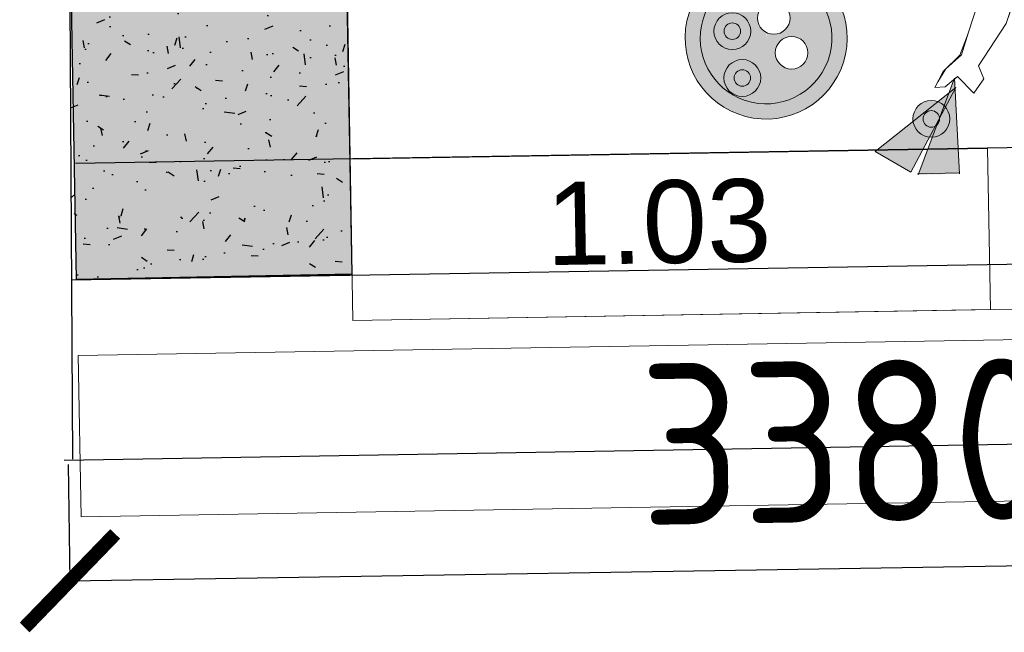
# Model space of a CAD drawing. Header units: millimetres. Extents: x 119024465 to 119292677, y 483022511 to 483148062.
# Tile 29 of 162: x 119078363 to 119080502, y 483057122 to 483058453. Entities that reach past the tile are written whole.
import ezdxf

# ---------------------------------------------------------------- set-up
doc = ezdxf.new("R2010")
doc.units = ezdxf.units.MM
doc.header["$LTSCALE"] = 100
doc.layers.get('0').update_dxf_attribs({"linetype": 'CONTINUOUS'})
doc.layers.get('Defpoints').update_dxf_attribs({"linetype": 'CONTINUOUS'})
for name, color, linetype in [('200-3D', 1, 'CONTINUOUS'), ('204 tekst fdstp', 255, 'CONTINUOUS'), ('28 Hoofddraagconstrunctie.CONSTRUCTEUR', 7, 'CONTINUOUS'), ('28 Hoofddraagconstrunctie.CONSTRUCTEUR Doorsnede-arcering', 7, 'CONTINUOUS'), ('AL22----_ARC', 8, 'CONTINUOUS'), ('AL28----', 4, 'CONTINUOUS'), ('AL28----_ARC', 8, 'CONTINUOUS'), ('New_0', 7, 'CONTINUOUS'), ('New_82 Losse inrichting.LOSSE INRICHTING', 7, 'CONTINUOUS')]:
    doc.layers.add(name, color=color, linetype=linetype)
doc.layers.add('None', color=7, linetype='CONTINUOUS', lineweight=5)
doc.styles.add('GENERATED_STYLE_1', font='arial.ttf')
doc.styles.get("Standard").update_dxf_attribs({"font": 'ISOCP.SHX'})
doc.dimstyles.new('PS 1-100', dxfattribs={"dimtxt": 350, "dimasz": 200, "dimexe": 1, "dimexo": 1, "dimgap": 100, "dimtad": 1, "dimdec": 0, "dimzin": 12, "dimdsep": 46, "dimtxsty": 'Standard', "dimblk": 'ARCHTICK', "dimcen": 0.09, "dimclrt": 2, "dimadec": 0, "dimazin": 0, "dimtfac": 1, "dimtdec": 0, "dimtofl": 0, "dimtmove": 0, "dimatfit": 3, "dimfxl": 1, "dimtolj": 1, "dimtzin": 0, "dimarcsym": 0})

# ---------------------------------------------------------------- blocks, each defined once
blk = doc.blocks.new('600x600')
at = {"layer": 'AL28----_ARC'}
h = blk.add_hatch(dxfattribs=at)
h.set_pattern_fill('AR-CONC', color=256, style=0)
h.set_pattern_definition([(49.99999999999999, (-54450.71053606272, -52812.25792324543), (182.184668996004, -15.93908553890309), [19.05, -209.55]), (355, (-54450.71053606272, -52812.25792324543), (-35.24282597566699, 191.05664288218), [15.24, -167.64]), (100.451, (-54435.52853606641, -52813.58617329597), (146.9425016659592, 175.1166878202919), [16.19, -178.09]), (46.18420000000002, (-54450.71053606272, -52761.45792329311), (271.0790408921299, -42.04232793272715), [28.57499999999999, -314.3249999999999]), (96.63559999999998, (-54428.12063606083, -52764.96142327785), (237.4042344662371, 247.4255558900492), [24.28499999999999, -267.1349999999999]), (351.1840000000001, (-54450.71053606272, -52761.45792329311), (237.4046058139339, 247.4251178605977), [22.86, -251.46]), (21, (-54425.31053607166, -52774.15792328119), (151.6148798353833, -102.2655185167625), [19.05, -209.55]), (326.0000000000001, (-54425.31053607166, -52774.15792328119), (61.80202834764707, 184.1879661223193), [15.24, -167.64]), (71.4514, (-54412.67603605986, -52782.68002325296), (213.4164907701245, 81.92285771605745), [16.19, -178.09]), (37.50000000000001, (-54450.71053606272, -52812.25792324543), (3.088603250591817, 84.55503887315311), [0, -165.608, 0, -170.18, 0, -168.275]), (7.499999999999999, (-54450.71053606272, -52812.25792324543), (66.81966251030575, 100.1805748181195), [0, -97.02799999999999, 0, -161.798, 0, -64.135]), (327.5, (-54507.35253606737, -52812.25792324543), (135.5905951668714, -5.728743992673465), [0, -63.5, 0, -198.12, 0, -262.89]), (317.5, (-54532.75253605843, -52812.25792324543), (148.129181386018, 25.42649103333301), [0, -82.55, 0, -131.572, 0, -186.69])])
h.paths.add_polyline_path([(-300, -300), (300, -300), (300, 300), (-300, 300)])
at = {"layer": 'AL28----'}
blk.add_lwpolyline([(-300, -300), (300, -300), (300, 300), (-300, 300)], close=True, dxfattribs=at)
blk = doc.blocks.new('Group-381')
at = {"layer": 'None', "linetype": 'Continuous', "lineweight": 0}
h = blk.add_hatch(color=47, dxfattribs=at)
edge = h.paths.add_edge_path()
edge.add_arc((-11191.63766891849, -241.7935827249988), 3.999999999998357, 0, 360, ccw=False)
h = blk.add_hatch(color=53, dxfattribs=at)
edge = h.paths.add_edge_path()
edge.add_arc((-11191.63766891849, -241.7935827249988), 1.802775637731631, 0, 360, ccw=False)
at = {"layer": 'None', "color": 7, "linetype": 'Continuous', "lineweight": 18}
for radius in [3.999999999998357, 1.802775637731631]:
    blk.add_circle((-11191.63766891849, -241.7935827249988), radius, dxfattribs=at)
blk = doc.blocks.new('Group-382')
at = {"layer": 'None', "linetype": 'Continuous', "lineweight": 0}
h = blk.add_hatch(color=47, dxfattribs=at)
edge = h.paths.add_edge_path()
edge.add_arc((-11196.34975678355, -232.5309573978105), 4.000000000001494, 0, 360, ccw=False)
h = blk.add_hatch(color=53, dxfattribs=at)
edge = h.paths.add_edge_path()
edge.add_arc((-11196.34975678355, -232.5309573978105), 1.802775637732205, 0, 360, ccw=False)
at = {"layer": 'None', "color": 7, "linetype": 'Continuous', "lineweight": 18}
for radius in [4.000000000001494, 1.802775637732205]:
    blk.add_circle((-11196.34975678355, -232.5309573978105), radius, dxfattribs=at)
blk = doc.blocks.new('Group-384')
at = {"layer": 'None', "linetype": 'Continuous', "lineweight": 0}
h = blk.add_hatch(color=47, dxfattribs=at)
edge = h.paths.add_edge_path()
edge.add_arc((-11149.67017414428, -239.8167805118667), 3.999999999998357, 0, 360, ccw=False)
h = blk.add_hatch(color=53, dxfattribs=at)
edge = h.paths.add_edge_path()
edge.add_arc((-11149.67017414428, -239.8167805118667), 1.802775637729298, 0, 360, ccw=False)
at = {"layer": 'None', "color": 7, "linetype": 'Continuous', "lineweight": 18}
for radius in [3.999999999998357, 1.802775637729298]:
    blk.add_circle((-11149.67017414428, -239.8167805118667), radius, dxfattribs=at)
blk = doc.blocks.new('kok')
at = {"layer": 'None', "linetype": 'Continuous', "lineweight": 0}
h = blk.add_hatch(color=41, dxfattribs=at)
edge = h.paths.add_edge_path()
edge.add_arc((3.855071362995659, -46.46124803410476), 175.9999999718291, 100.8536315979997, 450.6219733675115)
edge.add_line((1.94454385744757, 129.5283819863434), (3.855071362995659, -46.46124803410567))
edge.add_line((3.855071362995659, -46.46124803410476), (-29.28585189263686, 126.3903623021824))
at = {"linetype": 'Continuous', "lineweight": 0}
for p, q in [((295.9400232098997, -223.8832442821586), (382.5967105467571, -246.7617240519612)), ((397.7060455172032, -246.6958856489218), (483.7892445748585, -221.7461534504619))]:
    blk.add_line(p, q, dxfattribs=at)
at = {"layer": 'None', "color": 250, "linetype": 'Continuous', "lineweight": 18}
for p, q in [((-2.849476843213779, 397.2420331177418), (-65.32982204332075, 362.6339108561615)), ((-65.32982204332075, 362.6339108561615), (-85.7738115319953, 334.5793816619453)), ((-85.52132047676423, 334.5171410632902), (-90.01939685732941, 269.2498321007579)), ((494.0023148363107, 339.3671941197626), (511.727771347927, 310.2342645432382)), ((511.7371719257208, 310.1963503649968), (500.0981983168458, 118.0931263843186)), ((-90.01939685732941, 269.2498321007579), (-63.97550333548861, 162.7869946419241)), ((100.6050717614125, 100.5664370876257), (138.2689885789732, 209.38498633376)), ((-63.97550333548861, 162.7869946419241), (-80.92989180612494, 140.3024675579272)), ((-80.92989180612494, 140.3024675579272), (-75.95856535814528, 110.4010590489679)), ((-11.02069303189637, 95.34491758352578), (-33.40211935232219, 133.3868168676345)), ((431.5431361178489, 132.4242878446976), (420.0121964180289, 26.09246485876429)), ((4.202903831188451, 124.8066846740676), (9.556631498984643, 86.44574254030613)), ((500.0981983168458, 118.0931263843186), (465.3024408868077, 14.1610552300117)), ((9.556631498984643, 86.44574254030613), (-11.02069303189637, 95.34491758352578)), ((420.0121964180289, 26.09246485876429), (394.2052693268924, -18.02576420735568)), ((465.3024408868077, 14.1610552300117), (480.3308962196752, -9.653872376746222)), ((394.2052693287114, -18.0257642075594), (385.6841252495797, -55.80954888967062)), ((406.9294461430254, -48.65008372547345), (432.3929665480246, -12.59840590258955)), ((480.3308962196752, -9.653872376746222), (471.0942707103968, -46.14741318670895)), ((385.6841252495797, -55.80954888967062), (406.9294461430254, -48.65008372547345))]:
    blk.add_line(p, q, dxfattribs=at)
for centre, radius, start, end in [((511.6719515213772, 310.20030187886), 0.0653399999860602, 356.5328541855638, 31.3177409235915), ((3.855071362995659, -46.46124803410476), 175.9999999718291, 100.8536315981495, 90.62197336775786), ((3.855071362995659, -46.46124803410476), 142.9999999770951, 96.06436490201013, 88.2760611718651)]:
    blk.add_arc(centre, radius, start, end, dxfattribs=at)
at = {"layer": 'None', "color": 7, "lineweight": 0, "xscale": 9.99999999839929, "yscale": 9.99999999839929, "zscale": 9.99999999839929}
for name in ['Group-384', 'Group-381']:
    blk.add_blockref(name, (111892.5736111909, 2274.333287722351), dxfattribs=at)
at = {"color": 7, "linetype": 'Continuous', "lineweight": 18}
blk.add_wipeout([(376.3361018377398, 395.5739881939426), (375.148401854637, 425.6304226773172), (376.88823562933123, 498.115074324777), (319.6332902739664, 508.0315456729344), (303.95774648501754, 455.91284382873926), (289.0394546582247, 442.2885482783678), (306.3475382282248, 428.44888321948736), (306.86707802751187, 410.38358564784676)], dxfattribs=at).dxf.layer = 'None'
at = {"layer": 'None', "color": 250, "linetype": 'Continuous', "lineweight": 18}
blk.add_line((376.8882356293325, 498.1150743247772), (319.6332902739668, 508.031545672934), dxfattribs=at)
at = {"layer": 'None', "color": 7, "linetype": 'Continuous', "lineweight": 18}
blk.add_lwpolyline([(376.3361018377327, 395.5739881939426), (375.1484018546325, 425.6304226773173), (376.8882356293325, 498.1150743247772), (319.6332902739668, 508.031545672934), (303.9577464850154, 455.9128438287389), (289.0394546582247, 442.2885482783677), (306.3475382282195, 428.4488832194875), (306.8670780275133, 410.3835856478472)], close=True, dxfattribs=at)
at = {"color": 7, "linetype": 'Continuous', "lineweight": 18}
blk.add_wipeout([(-63.97550333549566, 162.7869946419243), (-90.01939685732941, 269.2498321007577), (-85.52132047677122, 334.51714106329), (-65.32982204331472, 362.63391085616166), (-19.906116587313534, 387.79428964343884), (-2.849476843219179, 397.2420331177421), (125.24434834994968, 428.57749273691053), (128.29958525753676, 447.3341884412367), (219.044036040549, 464.17586948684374), (306.3475382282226, 428.4488832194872), (306.8670780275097, 410.3835856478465), (376.3361018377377, 395.5739881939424), (464.30718589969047, 359.20600036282), (494.0023148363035, 339.3671941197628), (511.671951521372, 310.2003018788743), (500.0981983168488, 118.09312638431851), (465.30244088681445, 14.161055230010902), (483.97076317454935, -10.314338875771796), (471.0942707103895, -46.14741318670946), (427.1164808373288, -20.068942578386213), (406.9294461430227, -48.65008372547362), (385.68412524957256, -55.80954888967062), (388.6349189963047, -42.72537208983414), (398.2917736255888, -11.039681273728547), (423.30845594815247, 27.42877598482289), (425.77766626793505, 79.25837635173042), (429.37253847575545, 147.0238006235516), (409.04756514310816, 261.76011273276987), (382.03344474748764, 255.058451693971), (335.45268532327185, 179.1355390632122), (255.75548310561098, 165.320529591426), (213.981877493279, 211.77449929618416), (205.8394058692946, 204.6421769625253), (191.29707090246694, 190.78943309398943), (175.92655995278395, 208.6441963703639), (145.1703013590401, 217.09758883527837), (100.6050717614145, 100.56643708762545), (80.37362446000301, 121.25066241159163), (52.30062100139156, 122.73990063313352), (10.748585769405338, 129.40369858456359), (1.9445438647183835, 129.5283819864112), (8.15706462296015, 96.47402699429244), (-11.252252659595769, 95.7385014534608), (-29.28585188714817, 126.39036230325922), (-33.40211935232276, 133.3868168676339), (-75.95856535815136, 110.40105904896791), (-79.05586191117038, 129.03059997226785), (-80.92989180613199, 140.30246755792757)], dxfattribs=at).dxf.layer = 'None'
at = {"linetype": 'Continuous', "lineweight": 0, "true_color": 0xffebad, "transparency": 33554516}
h = blk.add_hatch(color=41, dxfattribs=at)
h.dxf.hatch_style = 1
edge = h.paths.add_edge_path()
edge.add_arc((212.5539022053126, 348.0815687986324), 121.2056776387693, 0, 360)
h = blk.add_hatch(color=41, dxfattribs=at)
h.dxf.hatch_style = 1
h.paths.add_polyline_path([(485.4253112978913, -223.3802730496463), (421.8651008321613, -25.21156990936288), (399.342112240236, -248.3300052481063)])
h = blk.add_hatch(color=41, dxfattribs=at)
h.dxf.hatch_style = 1
h.paths.add_polyline_path([(382.5967105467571, -246.7617240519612), (430.0120867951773, -44.12283994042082), (295.9400232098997, -223.8832442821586)])
at = {"linetype": 'Continuous', "lineweight": 0}
for p, q in [((421.8651008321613, -25.21156990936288), (399.342112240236, -248.3300052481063)), ((485.4253112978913, -223.3802730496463), (421.8651008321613, -25.21156990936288)), ((430.0120867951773, -44.12283994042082), (295.9400232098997, -223.8832442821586)), ((382.5967105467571, -246.7617240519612), (430.0120867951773, -44.12283994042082))]:
    blk.add_line(p, q, dxfattribs=at)
blk.add_circle((212.5539022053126, 348.0815687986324), 121.2056776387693, dxfattribs=at)
at = {"layer": 'None', "color": 250, "linetype": 'Continuous', "lineweight": 18}
for p, q in [((319.6332902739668, 508.031545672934), (304.009190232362, 458.5279529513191)), ((373.5021645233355, 437.6969641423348), (376.8882356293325, 498.1150743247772)), ((219.0440360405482, 464.175869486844), (128.2995852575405, 447.3341884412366)), ((306.3475382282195, 428.4488832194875), (219.0440360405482, 464.175869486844)), ((289.0394546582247, 442.2885482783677), (303.9577464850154, 455.9128438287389)), ((303.9577464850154, 455.9128438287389), (366.0327236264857, 446.320133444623)), ((128.2995852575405, 447.3341884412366), (103.6627443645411, 296.0838135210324)), ((310.448770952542, 285.8419266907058), (306.3475382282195, 428.4488832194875)), ((366.0327236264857, 446.320133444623), (384.2640800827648, 404.9407119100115)), ((116.0453097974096, 420.5064451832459), (-2.849476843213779, 397.2420331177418)), ((318.0601467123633, 412.1031697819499), (434.6120569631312, 379.0448066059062)), ((434.6120569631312, 379.0448066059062), (494.0023148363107, 339.3671941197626)), ((96.27557171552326, 250.0190838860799), (-18.23587178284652, 288.7715201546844)), ((103.6627443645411, 296.0838135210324), (114.4140427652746, 225.5509813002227)), ((270.6761610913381, 216.3029876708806), (310.448770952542, 285.8419266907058)), ((-20.51095527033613, 277.8379220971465), (-17.85080822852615, 170.9157879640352)), ((7.694752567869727, 270.268923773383), (-20.51095527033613, 277.8379220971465)), ((294.7670539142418, 233.4094117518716), (440.9367196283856, 269.6711718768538)), ((335.4526853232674, 179.1355390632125), (372.4843224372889, 237.0081752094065)), ((413.5590198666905, 253.3860588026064), (431.5431361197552, 132.4242878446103)), ((114.4140427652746, 225.5509813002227), (175.9265599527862, 208.6441963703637)), ((207.3692610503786, 205.8281219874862), (270.6761610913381, 216.3029876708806)), ((-6.448575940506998, 210.0655171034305), (10.74858576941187, 129.4036985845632)), ((175.9265599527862, 208.6441963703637), (207.3692610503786, 205.8281219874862)), ((177.2831663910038, 207.1804170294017), (191.2970709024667, 190.7894330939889)), ((191.2970709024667, 190.7894330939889), (205.8394058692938, 204.6421769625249)), ((221.8904071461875, 199.263775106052), (255.7554831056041, 165.3205295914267)), ((255.7554831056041, 165.3205295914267), (335.4526853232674, 179.1355390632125)), ((-17.85080822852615, 170.9157879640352), (4.202903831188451, 124.8066846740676))]:
    blk.add_line(p, q, dxfattribs=at)
at = {"layer": 'None', "color": 7, "linetype": 'Continuous', "lineweight": 18}
blk.add_lwpolyline([(-63.97550333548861, 162.7869946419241), (-90.01939685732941, 269.2498321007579), (-85.52132047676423, 334.5171410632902), (-65.32982204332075, 362.6339108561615), (-19.90611658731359, 387.7942896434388), (-2.849476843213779, 397.2420331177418), (125.2443483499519, 428.5774927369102), (128.2995852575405, 447.3341884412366), (219.0440360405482, 464.175869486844), (306.3475382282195, 428.4488832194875), (306.8670780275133, 410.3835856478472), (376.3361018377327, 395.5739881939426), (464.3071858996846, 359.2060003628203), (494.0023148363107, 339.3671941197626), (511.6719515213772, 310.2003018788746), (500.0981983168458, 118.0931263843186), (465.3024408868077, 14.1610552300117), (483.970763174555, -10.31433887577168), (471.0942707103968, -46.14741318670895), (427.1164808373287, -20.06894257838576), (406.9294461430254, -48.65008372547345), (385.6841252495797, -55.80954888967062), (388.6349189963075, -42.7253720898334), (398.2917736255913, -11.039681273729), (423.3084559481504, 27.42877598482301), (425.7776662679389, 79.25837635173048), (429.3725384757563, 147.0238006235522), (409.0475651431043, 261.7601127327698), (382.0334447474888, 255.0584516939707), (335.4526853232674, 179.1355390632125), (255.7554831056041, 165.3205295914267), (213.9818774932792, 211.7744992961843), (205.8394058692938, 204.6421769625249), (191.2970709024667, 190.7894330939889), (175.9265599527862, 208.6441963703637), (145.170301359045, 217.0975888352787), (100.6050717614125, 100.5664370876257), (80.37362446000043, 121.2506624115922), (52.30062100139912, 122.7399006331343), (10.74858576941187, 129.4036985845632), (1.944543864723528, 129.5283819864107), (8.157064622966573, 96.47402699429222), (-11.25225265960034, 95.73850145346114), (-29.28585188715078, 126.3903623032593), (-33.40211935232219, 133.3868168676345), (-75.95856535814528, 110.4010590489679), (-79.0558619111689, 129.0305999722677), (-80.92989180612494, 140.3024675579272)], close=True, dxfattribs=at)
at = {"layer": 'None', "color": 7, "lineweight": 0, "xscale": 9.99999999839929, "yscale": 9.99999999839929, "zscale": 9.99999999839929}
blk.add_blockref('Group-382', (111892.5736111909, 2274.333287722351), dxfattribs=at)
at = {"color": 7, "linetype": 'Continuous', "lineweight": 18}
blk.add_wipeout([(39.291149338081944, -86.86524333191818), (37.10056116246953, -84.17461017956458), (35.18424943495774, -81.28221797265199), (33.560669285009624, -78.21592202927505), (32.245456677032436, -75.0052524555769), (31.25127782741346, -71.68112975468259), (30.587707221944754, -68.27556704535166), (30.26113540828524, -64.82136175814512), (30.27470745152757, -61.351779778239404), (30.62829264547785, -57.90023507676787), (31.31848577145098, -54.49996791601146), (32.33863989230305, -51.18372472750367), (33.67893036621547, -47.983442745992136), (35.326449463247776, -44.92994243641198), (37.265330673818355, -42.05263067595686), (39.476901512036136, -39.37921754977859), (41.939863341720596, -36.9354494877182), (44.630496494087, -34.74486131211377), (47.52288870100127, -32.828549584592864), (50.589184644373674, -31.20496943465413), (53.79985421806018, -29.889756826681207), (57.12397691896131, -28.895577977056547), (60.529539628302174, -28.232007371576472), (63.983744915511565, -27.905435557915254), (67.45332689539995, -27.91900760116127), (70.90487159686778, -28.272592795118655), (74.30513875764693, -28.962785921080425), (77.62138194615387, -29.982940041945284), (80.82166392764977, -31.323230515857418), (83.87516423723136, -32.97074961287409), (86.75247599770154, -34.90963082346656), (89.42588912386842, -37.12120166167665), (91.86965718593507, -39.584163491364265), (94.06024536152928, -42.27479664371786), (95.97655708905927, -45.167188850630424), (97.60013723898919, -48.23348479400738), (98.91534984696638, -51.444154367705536), (99.90952869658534, -54.76827706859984), (100.57309930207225, -58.173839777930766), (100.89967111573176, -61.6280450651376), (100.88609907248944, -65.09762704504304), (100.53251387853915, -68.54917174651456), (99.84232075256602, -71.94943890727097), (98.82216663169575, -75.26568209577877), (97.48187615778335, -78.4659640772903), (95.83435706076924, -81.51946438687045), (93.89547585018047, -84.39677614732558), (91.68390501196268, -87.07018927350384), (89.22094318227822, -89.51395733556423), (86.53031002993, -91.70454551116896), (83.63791782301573, -93.62085723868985), (80.57162187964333, -95.24443738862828), (77.36095230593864, -96.55964999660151), (74.03682960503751, -97.55382884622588), (70.63126689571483, -98.21739945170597), (67.17706160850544, -98.54397126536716), (63.70747962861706, -98.53039922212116), (60.25593492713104, -98.17681402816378), (56.855667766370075, -97.48662090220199), (53.53942457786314, -96.46646678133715), (50.339142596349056, -95.12617630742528), (47.28564228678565, -93.47865721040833), (44.408330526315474, -91.53977599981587), (41.73491740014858, -89.32820516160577)], dxfattribs=at).dxf.layer = 'None'
at = {"layer": 'None', "color": 7, "linetype": 'Continuous', "lineweight": 18}
blk.add_circle((65.58040326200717, -63.22470341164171), 35.35533905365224, dxfattribs=at)
at = {"color": 7, "linetype": 'Continuous', "lineweight": 18}
blk.add_wipeout([(-17.446146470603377, -23.77103391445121), (-19.636734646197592, -21.080400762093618), (-21.55304637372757, -18.188008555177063), (-23.176626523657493, -15.121712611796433), (-24.491839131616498, -11.911043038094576), (-25.486017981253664, -8.586920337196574), (-26.14958858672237, -5.181357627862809), (-26.476160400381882, -1.7271523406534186), (-26.462588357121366, 1.7424296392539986), (-26.109003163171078, 5.193974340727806), (-25.418810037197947, 8.594241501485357), (-24.398655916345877, 11.910484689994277), (-23.05836544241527, 15.110766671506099), (-21.410846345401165, 18.16426698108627), (-19.471965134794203, 21.041578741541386), (-17.260394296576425, 23.71499186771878), (-14.797432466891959, 26.15875992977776), (-12.106799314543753, 28.349348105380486), (-9.214407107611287, 30.265659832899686), (-6.148111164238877, 31.889239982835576), (-2.93744159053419, 33.20445259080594), (0.3866811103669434, 34.19863144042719), (3.7922438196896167, 34.86220204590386), (7.2464491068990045, 35.18877385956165), (10.71603108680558, 35.17520181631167), (14.167575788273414, 34.82161662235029), (17.567842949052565, 34.131423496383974), (20.884086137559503, 33.11126937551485), (24.08436811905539, 31.770978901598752), (27.137868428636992, 30.123459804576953), (30.01518018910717, 28.184578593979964), (32.68859331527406, 25.973007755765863), (35.1323613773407, 23.510045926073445), (37.32294955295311, 20.819412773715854), (39.2392612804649, 17.9270205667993), (40.86284143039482, 14.860724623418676), (42.17805403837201, 11.650055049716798), (43.17223288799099, 8.32593234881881), (43.83580349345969, 4.920369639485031), (44.162375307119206, 1.4661643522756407), (44.148803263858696, -2.0034176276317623), (43.7952180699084, -5.4549623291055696), (43.10502494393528, -8.85522948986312), (42.08487082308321, -12.171472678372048), (40.7445803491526, -15.371754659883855), (39.09706125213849, -18.425254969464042), (37.15818004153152, -21.302566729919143), (34.94660920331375, -23.97597985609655), (32.48364737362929, -26.41974791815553), (29.793014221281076, -28.61033609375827), (26.90062201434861, -30.52664782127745), (23.834326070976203, -32.15022797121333), (20.6236564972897, -33.465440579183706), (17.299533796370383, -34.45961942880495), (13.893971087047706, -35.123190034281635), (10.43976579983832, -35.44976184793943), (6.970183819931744, -35.436189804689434), (3.518639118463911, -35.082604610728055), (0.11837195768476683, -34.39241148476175), (-3.1978712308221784, -33.37225736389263), (-6.398153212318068, -32.03196688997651), (-9.451653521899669, -30.384447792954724), (-12.328965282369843, -28.44556658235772), (-15.002378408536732, -26.233995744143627)], dxfattribs=at).dxf.layer = 'None'
at = {"layer": 'None', "color": 7, "linetype": 'Continuous', "lineweight": 18}
blk.add_circle((8.843107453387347, -0.1304939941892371), 35.35533905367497, dxfattribs=at)
blk = doc.blocks.new('_ArchTick')
at = {"color": 0, "linetype": 'ByBlock', "const_width": 0.15}
blk.add_lwpolyline([(-0.5, -0.5), (0.5, 0.5)], dxfattribs=at)
blk = doc.blocks.new('*D385')
at = {"layer": '204 tekst fdstp', "color": 0, "lineweight": -2, "transparency": 16777216}
for p, q in [((119081846.8489651, 483057541.2732311), (119081850.9277803, 483057287.4896425)), ((119078467.6677962, 483057486.9629597), (119078471.7466114, 483057233.1793711)), ((119078471.7305414, 483057234.179242), (119081850.9117103, 483057288.4895134))]:
    blk.add_line(p, q, dxfattribs=at)
at = {"layer": 'Defpoints', "color": 0, "transparency": 16777216}
for p in [(119081846.8328951, 483057542.273102), (119078467.6517262, 483057487.9628306), (119081850.9117103, 483057288.4895133)]:
    blk.add_point(p, dxfattribs=at)
at = {"layer": '204 tekst fdstp', "color": 0, "lineweight": -2, "transparency": 16777216, "xscale": 200, "yscale": 200, "zscale": 200}
for p, rotation in [((119081850.9117103, 483057288.4895134), 0.9207797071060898), ((119078471.7305414, 483057234.179242), 180.9207797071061)]:
    blk.add_blockref('_ArchTick', p, dxfattribs=dict(at, rotation=rotation))
at = {"layer": '204 tekst fdstp', "color": 2, "transparency": 16777216, "insert": (119080156.9018908, 483057536.298867), "char_height": 350, "attachment_point": 5, "rotation": 0.92077970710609}
blk.add_mtext('\\A1;3380', dxfattribs=at)
blk = doc.blocks.new('Column_3_1', base_point=(-26097.30390117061, 31227.54158920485))
at = {"layer": '28 Hoofddraagconstrunctie.CONSTRUCTEUR Doorsnede-arcering', "linetype": 'Continuous', "lineweight": 0, "true_color": 0x415994}
blk.add_hatch(color=165, dxfattribs=at).paths.add_polyline_path([(-26380.3999459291, 30911.54059325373), (-25781.30290521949, 30944.44554444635), (-25814.20785641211, 31543.54258515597), (-26413.30489712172, 31510.63763396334)])
at = {"layer": '28 Hoofddraagconstrunctie.CONSTRUCTEUR', "color": 3, "linetype": 'Continuous', "lineweight": 0, "flags": 128}
blk.add_lwpolyline([(-26380.3999459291, 30911.54059325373), (-25781.30290521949, 30944.44554444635), (-25814.20785641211, 31543.54258515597), (-26413.30489712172, 31510.63763396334)], close=True, dxfattribs=at)
blk = doc.blocks.new('Kubus 23[14]_1', base_point=(-25775.81874680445, 30844.59603765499))
at = {"layer": 'New_82 Losse inrichting.LOSSE INRICHTING', "color": 2, "linetype": 'Continuous', "lineweight": 0, "flags": 128}
blk.add_lwpolyline([(-23113.28247602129, 31691.88886548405), (-25814.20785641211, 31543.54258515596), (-25775.81874680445, 30844.59603765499), (-23074.89336641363, 30992.94231798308)], close=True, dxfattribs=at)
blk = doc.blocks.new('Kubus 23[18]_1', base_point=(-26350.10249462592, 30396.06691309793))
at = {"layer": 'New_82 Losse inrichting.LOSSE INRICHTING', "color": 2, "linetype": 'Continuous', "lineweight": 0, "flags": 128}
blk.add_lwpolyline([(-9243.109645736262, 31686.18305827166), (-26369.29704948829, 30745.5401868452), (-26350.10249462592, 30396.06691309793), (-9223.9150908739, 31336.70978452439)], close=True, dxfattribs=at)
blk = doc.blocks.new('Kubus 23[19]_1', base_point=(-25775.81874680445, 30844.59603765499))
at = {"layer": 'New_82 Losse inrichting.LOSSE INRICHTING', "color": 2, "linetype": 'Continuous', "lineweight": 0, "flags": 128}
blk.add_lwpolyline([(-24412.09763269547, 31270.0249070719), (-25795.01330166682, 31194.06931140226), (-25775.81874680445, 30844.59603765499), (-24392.90307783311, 30920.55163332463)], close=True, dxfattribs=at)

msp = doc.modelspace()

# ---------------------------------------------------------------- linework, layer by layer
at = {"layer": '200-3D'}
for p, q in [((119078471.2783259, 483058490.1672673), (119078477.1032978, 483057498.2512739)), ((119078459.5137892, 483057496.0040013), (119095300.2205008, 483057783.1124712))]:
    msp.add_line(p, q, dxfattribs=at)

# ---------------------------------------------------------------- block references
at = {"layer": '204 tekst fdstp', "rotation": 345.0971899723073}
msp.add_blockref('kok', (119079992.519172, 483058458.7234993), dxfattribs=at)
at = {"layer": '28 Hoofddraagconstrunctie.CONSTRUCTEUR', "color": 3, "lineweight": 0, "rotation": 357.8278999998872}
msp.add_blockref('Column_3_1', (119078779.9992759, 483058194.4012593), dxfattribs=at)
at = {"layer": 'AL22----_ARC', "rotation": 1.055776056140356}
msp.add_blockref('600x600', (119078779.551168, 483058194.8337848), dxfattribs=at)

# ---------------------------------------------------------------- dimensions: what is measured, and where the dimension line sits
at = {"layer": '204 tekst fdstp'}
dim = msp.add_aligned_dim(p1=(119078467.6517262, 483057487.9628306), p2=(119081846.8328951, 483057542.273102), distance=-253.81636399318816, dimstyle='PS 1-100', dxfattribs=at)
dim.commit()
dim.dimension.update_dxf_attribs({"geometry": '*D385', "text_midpoint": (119080156.9018908, 483057536.298867)})

# ---------------------------------------------------------------- next in the draw order: linework, layer by layer
at = {"layer": '200-3D'}
for p, q in [((119078483.9697312, 483058140.7951794), (119095324.6764427, 483058427.9036492)), ((119078474.3569645, 483057887.3505495), (119095315.063676, 483058174.4590194))]:
    msp.add_line(p, q, dxfattribs=at)

# ---------------------------------------------------------------- next in the draw order: block references
at = {"layer": 'New_82 Losse inrichting.LOSSE INRICHTING', "color": 2, "linetype": 'Continuous', "lineweight": 0, "rotation": 357.8278999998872}
for name, p in [('Kubus 23[18]_1', (119078495.8684188, 483057373.1053796)), ('Kubus 23[14]_1', (119079086.7393379, 483057799.5461792)), ('Kubus 23[19]_1', (119079086.7393379, 483057799.5461792))]:
    msp.add_blockref(name, p, dxfattribs=at)

# ---------------------------------------------------------------- next in the draw order: texts
at = {"layer": 'New_0', "color": 5, "linetype": 'Continuous', "lineweight": 0, "insert": (119079752.2784909, 483057921.0543251), "char_height": 180, "attachment_point": 8, "rotation": 0.9716685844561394, "style": 'GENERATED_STYLE_1'}
msp.add_mtext('\\A1;1.03', dxfattribs=at)

doc.saveas('drawing.dxf')
